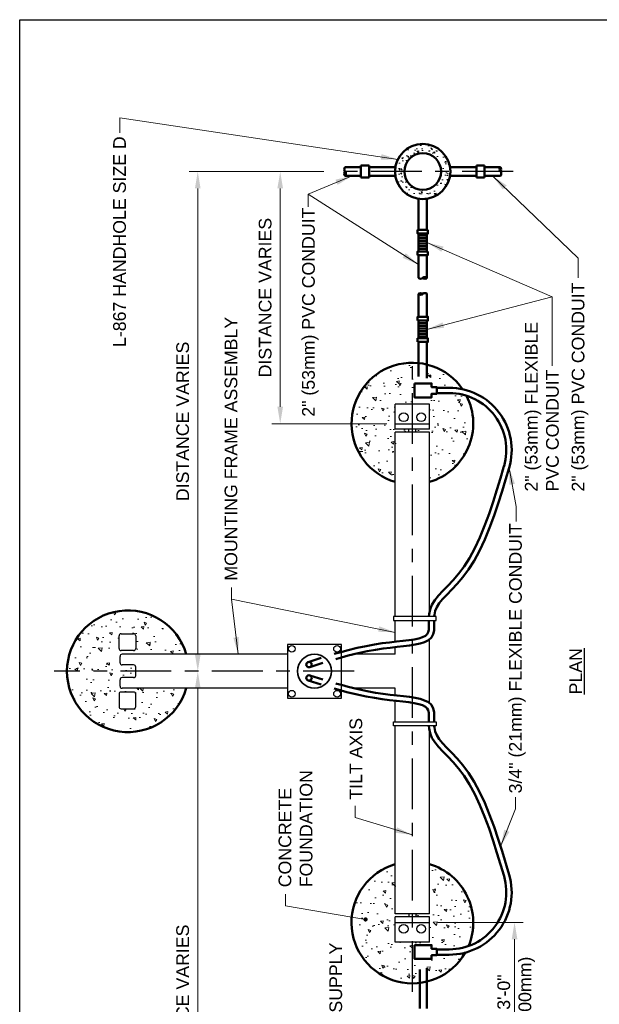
# Model space of a CAD drawing. Header units: inches. Extents: x 0 to 8.5, y 0 to 11.
# Tile 2 of 3: x 0 to 4.3, y 3.7 to 11. Entities that reach past the tile are written whole.
import ezdxf

# ---------------------------------------------------------------- set-up
doc = ezdxf.new("R2010")
doc.units = ezdxf.units.IN
doc.header["$LTSCALE"] = 0.5
doc.header["$MEASUREMENT"] = 0
doc.header["$PDSIZE"] = 2
for name, pattern in [('CENTER2', [1.125, 0.75, -0.125, 0.125, -0.125]), ('HIDDEN2', [0.1875, 0.125, -0.0625]), ('HIDDEN4', [0.0925, 0.0625, -0.03])]:
    doc.linetypes.add(name, pattern=pattern)
doc.layers.get('0').update_dxf_attribs({"linetype": 'CONTINUOUS', "lineweight": 35})
doc.layers.get('DEFPOINTS').update_dxf_attribs({"linetype": 'CONTINUOUS', "lineweight": 35})
for name, color, linetype, lineweight in [('E-AFLD-JBOX', 23, 'CONTINUOUS', 50), ('E-POWR-CNDT', 83, 'CONTINUOUS', 50), ('G-ANNO-PATT', 8, 'CONTINUOUS', 18), ('S-FNDN-BLRD', 42, 'CONTINUOUS', 35), ('S-FNDN-PIER', 72, 'CONTINUOUS', 50), ('S-FNDN-PL~~', 13, 'CONTINUOUS', 25), ('S-FSTN-ABLT', 30, 'CONTINUOUS', 25), ('S-FSTN-PL~~', 13, 'CONTINUOUS', 25)]:
    doc.layers.add(name, color=color, linetype=linetype, lineweight=lineweight)
for name, color, linetype in [('G-ANNO-DIMS', 7, 'CONTINUOUS'), ('G-ANNO-TEXT', 7, 'CONTINUOUS'), ('G-ANNO-TTLB', 7, 'CONTINUOUS')]:
    doc.layers.add(name, color=color, linetype=linetype)
doc.styles.add('01-E-BLDG-1_1', font='arial.ttf', dxfattribs={"height": 0.09375})
doc.dimstyles.new('01-E-BLDG-1_1', dxfattribs={"dimtxt": 0.09375, "dimasz": 0.125, "dimexe": 0.0625, "dimexo": 0.0625, "dimgap": 0.0625, "dimtad": 1, "dimdec": 4, "dimzin": 3, "dimdsep": 46, "dimlunit": 4, "dimtxsty": '01-E-BLDG-1_1', "dimcen": 0.0625, "dimclrd": 1, "dimclre": 1, "dimclrt": 256, "dimazin": 0, "dimtfac": 1, "dimtdec": 4, "dimtmove": 1, "dimatfit": 3, "dimfxl": 1, "dimfrac": 2, "dimtolj": 1, "dimtzin": 3, "dimlwd": 0, "dimlwe": 0, "dimarcsym": 0})
pattern_1 = [(140, (8.5, -8.5), (0.01961, 0.2241438), [0.0234375, -0.2578125]), (85, (8.5, -8.5), (-0.23506, -0.0433598), [0.01875, -0.20625]), (190.4514, (8.50163, -8.48132), (-0.21545, 0.180784), [0.0199188, -0.219107]), (136.1842, (8.4375, -8.5), (0.0517248, 0.333513), [0.035156, -0.386719]), (186.6356, (8.4418, -8.4722), (-0.304412, 0.292082), [0.029878, -0.3286605]), (81.1842, (8.4375, -8.5), (-0.304412, 0.292082), [0.028125, -0.309375]), (111, (8.45312, -8.46875), (0.1258184, 0.1865335), [0.0234375, -0.2578125]), (56, (8.45312, -8.46875), (-0.2266094, 0.076036), [0.01875, -0.20625]), (161.4514, (8.4636, -8.4532), (-0.100791, 0.2625695), [0.0199188, -0.219107]), (127.5, (8.5, -8.5), (-0.10402933, 0.00379995), [0, -0.20375, 0, -0.209375, 0, -0.20703125]), (97.5, (8.5, -8.5), (-0.12325366, 0.0822092), [0, -0.119375, 0, -0.1990625, 0, -0.07890625]), (57.5, (8.5, -8.56969), (0.0070484, 0.1668195), [0, -0.078125, 0, -0.24375, 0, -0.3234375]), (47.5, (8.5, -8.60094), (-0.0312828, 0.1822457), [0, -0.1015625, 0, -0.161875, 0, -0.2296875])]

# ---------------------------------------------------------------- blocks, each defined once
blk = doc.blocks.new('*D6')
at = {"layer": 'DEFPOINTS', "color": 0, "transparency": 16777216}
for p in [(3.0271, 4.3279), (3.6559, 4.3279), (3.3341, 3.2967)]:
    blk.add_point(p, dxfattribs=at)
at = {"layer": 'G-ANNO-DIMS', "color": 1, "lineweight": 0, "transparency": 16777216}
for p, q in [((3.0896, 4.3279), (3.7184, 4.3279)), ((3.6559, 3.4217), (3.6559, 4.2029)), ((3.3966, 3.2967), (3.7184, 3.2967))]:
    blk.add_line(p, q, dxfattribs=at)
at = {"layer": 'G-ANNO-DIMS', "color": 1, "transparency": 16777216}
for points in [[(3.635, 4.2029), (3.6767, 4.2029), (3.6559, 4.3279)], [(3.635, 3.4217), (3.6767, 3.4217), (3.6559, 3.2967)]]:
    blk.add_solid(points, dxfattribs=at)
at = {"layer": 'G-ANNO-DIMS', "transparency": 16777216, "insert": (3.6681, 3.8123), "char_height": 0.09375, "attachment_point": 5, "rotation": 90, "style": '01-E-BLDG-1_1'}
blk.add_mtext('\\A1;3\'-0"\\P(900mm)', dxfattribs=at)
blk = doc.blocks.new('*D7')
at = {"layer": 'DEFPOINTS', "color": 0, "transparency": 16777216}
for p in [(0.8569, 6.1838), (1.3155, 6.1838), (2.3137, 1.2602)]:
    blk.add_point(p, dxfattribs=at)
at = {"layer": 'G-ANNO-DIMS', "color": 1, "lineweight": 0, "transparency": 16777216}
for p, q in [((1.3155, 1.3852), (1.3155, 6.0588)), ((2.2512, 1.2602), (1.253, 1.2602))]:
    blk.add_line(p, q, dxfattribs=at)
at = {"layer": 'G-ANNO-DIMS', "color": 1, "transparency": 16777216}
for points in [[(1.2947, 6.0588), (1.3363, 6.0588), (1.3155, 6.1838)], [(1.2947, 1.3852), (1.3363, 1.3852), (1.3155, 1.2602)]]:
    blk.add_solid(points, dxfattribs=at)
at = {"layer": 'G-ANNO-DIMS', "transparency": 16777216, "insert": (1.2045, 3.722), "char_height": 0.09375, "attachment_point": 5, "rotation": 90, "style": '01-E-BLDG-1_1'}
blk.add_mtext('\\A1;DISTANCE VARIES', dxfattribs=at)
blk = doc.blocks.new('*D8')
at = {"layer": 'DEFPOINTS', "color": 0, "transparency": 16777216}
for p in [(1.3155, 9.8776), (2.3103, 9.8776), (1.3629, 6.1838)]:
    blk.add_point(p, dxfattribs=at)
at = {"layer": 'G-ANNO-DIMS', "color": 1, "lineweight": 0, "transparency": 16777216}
for p, q in [((2.2478, 9.8776), (1.253, 9.8776)), ((1.3155, 6.3088), (1.3155, 9.7526))]:
    blk.add_line(p, q, dxfattribs=at)
at = {"layer": 'G-ANNO-DIMS', "color": 1, "transparency": 16777216}
for points in [[(1.2947, 9.7526), (1.3363, 9.7526), (1.3155, 9.8776)], [(1.2947, 6.3088), (1.3363, 6.3088), (1.3155, 6.1838)]]:
    blk.add_solid(points, dxfattribs=at)
at = {"layer": 'G-ANNO-DIMS', "transparency": 16777216, "insert": (1.2045, 8.0307), "char_height": 0.09375, "attachment_point": 5, "rotation": 90, "style": '01-E-BLDG-1_1'}
blk.add_mtext('\\A1;DISTANCE VARIES', dxfattribs=at)
blk = doc.blocks.new('*D9')
at = {"layer": 'DEFPOINTS', "color": 0, "transparency": 16777216}
for p in [(2.3103, 9.8776), (1.9247, 8.0134), (2.7751, 8.0134)]:
    blk.add_point(p, dxfattribs=at)
at = {"layer": 'G-ANNO-DIMS', "color": 1, "lineweight": 0, "transparency": 16777216}
for p, q in [((2.2478, 9.8776), (1.8622, 9.8776)), ((1.9247, 9.7526), (1.9247, 8.1384)), ((2.7126, 8.0134), (1.8622, 8.0134))]:
    blk.add_line(p, q, dxfattribs=at)
at = {"layer": 'G-ANNO-DIMS', "color": 1, "transparency": 16777216}
for points in [[(1.9038, 9.7526), (1.9455, 9.7526), (1.9247, 9.8776)], [(1.9038, 8.1384), (1.9455, 8.1384), (1.9247, 8.0134)]]:
    blk.add_solid(points, dxfattribs=at)
at = {"layer": 'G-ANNO-DIMS', "transparency": 16777216, "insert": (1.8137, 8.9455), "char_height": 0.09375, "attachment_point": 5, "rotation": 90, "style": '01-E-BLDG-1_1'}
blk.add_mtext('\\A1;DISTANCE VARIES', dxfattribs=at)
blk = doc.blocks.new('G-DBRK')
at = {"color": 0, "linetype": 'ByBlock', "lineweight": -2}
blk.add_ellipse((0, -0.25), major_axis=(0, -0.25), ratio=0.4, dxfattribs=at)
blk.add_ellipse((0, -0.75), major_axis=(0, -0.25), ratio=0.4, start_param=0, end_param=3.141593, dxfattribs=at)

msp = doc.modelspace()

# ---------------------------------------------------------------- hatches: boundary and pattern name
at = {"layer": 'E-POWR-CNDT'}
h = msp.add_hatch(dxfattribs=at)
h.set_pattern_fill('LINE', color=256, scale=0.1575, style=0)
h.set_pattern_definition([(360, (2.601006, 14.602913), (4e-17, 0.0196875), [])])
h.paths.add_polyline_path([(3.00878, 9.41898), (3.00878, 9.28776), (2.94628, 9.28776), (2.94628, 9.41898)])
h = msp.add_hatch(dxfattribs=at)
h.set_pattern_fill('LINE', color=256, scale=0.1575, angle=180, style=0)
h.set_pattern_definition([(180, (3.35405, 3.461361), (-4e-17, -0.0196875), [])])
h.paths.add_polyline_path([(2.94628, 8.64529), (2.94628, 8.77652), (3.00878, 8.77652), (3.00878, 8.64529)])
at = {"layer": 'G-ANNO-PATT'}
h = msp.add_hatch(dxfattribs=at)
h.set_pattern_fill('AR-CONC', color=256, scale=0.015625, angle=90)
h.set_pattern_definition([(140, (8.5, -8.5), (0.009805, 0.1120719), [0.01171875, -0.12890625]), (85, (8.5, -8.5), (-0.11753, -0.0216799), [0.009375, -0.103125]), (190.45144, (8.50082, -8.49066), (-0.107725, 0.090392), [0.0099594, -0.10955345]), (136.1842, (8.46875, -8.5), (0.0258624, 0.1667565), [0.0175781, -0.1933594]), (186.6356, (8.4709, -8.4861), (-0.152206, 0.1460409), [0.0149391, -0.1643303]), (81.1842, (8.46875, -8.5), (-0.152206, 0.146041), [0.0140625, -0.1546875]), (111, (8.47656, -8.484375), (0.0629092, 0.09326673), [0.01171875, -0.12890625]), (56, (8.47656, -8.48438), (-0.1133047, 0.038018), [0.009375, -0.103125]), (161.45144, (8.4818, -8.4766), (-0.0503955, 0.13128475), [0.0099594, -0.10955345]), (127.5, (8.5, -8.5), (-0.052014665, 0.00189998), [0, -0.101875, 0, -0.1046875, 0, -0.10351562]), (97.5, (8.5, -8.5), (-0.06162683, 0.04110462), [0, -0.0596875, 0, -0.09953125, 0, -0.03945312]), (57.5, (8.5, -8.534844), (0.0035242, 0.08340976), [0, -0.0390625, 0, -0.121875, 0, -0.16171875]), (47.5, (8.5, -8.55047), (-0.0156414, 0.09112284), [0, -0.05078125, 0, -0.0809375, 0, -0.11484375])])
h.paths.add_polyline_path([(3.18174, 9.87763, 1), (2.77331, 9.87763, 1)])
h.paths.add_polyline_path([(3.11315, 9.87763, 1), (2.84191, 9.87763, 1)], flags=16)
h = msp.add_hatch(dxfattribs=at)
h.set_pattern_fill('AR-CONC', color=256, scale=0.03125, angle=90)
h.set_pattern_definition(pattern_1)
h.paths.add_polyline_path([(2.77512, 8.15898), (3.02712, 8.15898), (3.02712, 7.97212), (2.77512, 7.97212)])
h.paths.add_polyline_path([(2.87495, 7.9515), (2.87495, 7.97212), (2.92728, 7.97212), (2.92728, 7.9515)])
h.paths.add_polyline_path([(2.91725, 8.20845), (2.91725, 8.31095), (3.04284, 8.31095), (3.04284, 8.2838), (3.08166, 8.2838), (3.08166, 8.2356), (3.04284, 8.2356), (3.04284, 8.20845)])
edge = h.paths.add_edge_path()
edge.add_line((2.95521, 8.31095), (2.95521, 8.46117))
edge.add_arc((2.90112, 8.0148), 0.44964, 443.089599, 613.726544)
edge.add_line((2.77512, 7.58317), (2.77512, 7.9515))
edge.add_line((2.77512, 7.9515), (3.02712, 7.9515))
edge.add_line((3.02712, 7.9515), (3.02712, 7.58317))
edge.add_arc((2.90112, 8.0148), 0.44964, 286.273456, 387.1916)
edge.add_arc((3.17391, 7.8187), 0.42122, 432.430216, 450)
edge.add_line((3.17391, 8.23992), (3.08166, 8.23992))
edge.add_line((3.08166, 8.23992), (3.08166, 8.27948))
edge.add_line((3.08166, 8.27948), (3.17391, 8.27948))
edge.add_arc((3.17391, 7.8187), 0.46078, 77.699397, 90, ccw=False)
edge.add_arc((2.90112, 8.0148), 0.44964, 394.41022, 436.421998)
edge.add_line((3.00668, 8.45187), (3.00668, 8.31095))
edge.add_line((3.00668, 8.31095), (2.95521, 8.31095))
h = msp.add_hatch(dxfattribs=at)
h.set_pattern_fill('AR-CONC', color=256, scale=0.03125, angle=90)
h.set_pattern_definition([(140, (7.39794, -6.64265), (0.01961, 0.2241438), [0.0234375, -0.2578125]), (85, (7.39794, -6.64265), (-0.23506, -0.0433598), [0.01875, -0.20625]), (190.4514, (7.39957, -6.62397), (-0.21545, 0.180784), [0.0199188, -0.219107]), (136.1842, (7.33544, -6.64265), (0.051725, 0.333513), [0.035156, -0.386719]), (186.6356, (7.33975, -6.61486), (-0.304412, 0.292082), [0.029878, -0.3286605]), (81.1842, (7.33544, -6.64265), (-0.304412, 0.292082), [0.028125, -0.309375]), (111, (7.35106, -6.6114), (0.1258184, 0.1865335), [0.0234375, -0.2578125]), (56, (7.35106, -6.6114), (-0.2266094, 0.076036), [0.01875, -0.20625]), (161.4514, (7.36155, -6.59585), (-0.100791, 0.2625695), [0.0199188, -0.219107]), (127.5, (7.397936, -6.64265), (-0.10402933, 0.00379995), [0, -0.20375, 0, -0.209375, 0, -0.2070312]), (97.5, (7.39794, -6.64265), (-0.1232537, 0.0822092), [0, -0.119375, 0, -0.1990625, 0, -0.07890625]), (57.5, (7.39794, -6.71234), (0.0070484, 0.1668195), [0, -0.078125, 0, -0.24375, 0, -0.3234375]), (47.5, (7.39794, -6.74359), (-0.0312828, 0.1822457), [0, -0.1015625, 0, -0.161875, 0, -0.2296875])])
edge = h.paths.add_edge_path()
edge.add_arc((0.84156, 6.35286), 0.01575, 270, 360)
edge.add_line((0.85731, 6.35286), (0.85731, 6.44501))
edge.add_arc((0.84156, 6.44501), 0.01575, 360, 450)
edge.add_line((0.84156, 6.46076), (0.74941, 6.46076))
edge.add_arc((0.74941, 6.44501), 0.01575, 90, 180)
edge.add_line((0.73366, 6.44501), (0.73366, 6.35286))
edge.add_arc((0.74941, 6.35286), 0.01575, 180, 270)
edge.add_line((0.74941, 6.33711), (0.84156, 6.33711))
edge = h.paths.add_edge_path()
edge.add_arc((0.74941, 6.01478), 0.01575, 90, 180)
edge.add_line((0.73366, 6.01478), (0.73366, 5.92263))
edge.add_arc((0.74941, 5.92263), 0.01575, 180, 270)
edge.add_line((0.74941, 5.90688), (0.84156, 5.90688))
edge.add_arc((0.84156, 5.92263), 0.01575, 270, 360)
edge.add_line((0.85731, 5.92263), (0.85731, 6.01478))
edge.add_arc((0.84156, 6.01478), 0.01575, 360, 450)
edge.add_line((0.84156, 6.03053), (0.74941, 6.03053))
edge = h.paths.add_edge_path()
edge.add_line((0.75696, 6.30982), (1.23068, 6.30982))
edge.add_arc((0.79905, 6.18382), 0.44964, 376.273456, 703.726544)
edge.add_line((1.23068, 6.05782), (0.75696, 6.05782))
edge.add_arc((0.75696, 6.07357), 0.01575, 180, 270, ccw=False)
edge.add_line((0.74121, 6.07357), (0.74121, 6.12082))
edge.add_arc((0.75696, 6.12082), 0.01575, 90, 180, ccw=False)
edge.add_line((0.75696, 6.13657), (0.84114, 6.13657))
edge.add_arc((0.84114, 6.15232), 0.01575, 270, 360)
edge.add_line((0.85689, 6.15232), (0.85689, 6.21532))
edge.add_arc((0.84114, 6.21532), 0.01575, 360, 450)
edge.add_line((0.84114, 6.23107), (0.75696, 6.23107))
edge.add_arc((0.75696, 6.24682), 0.01575, 180, 270, ccw=False)
edge.add_line((0.74121, 6.24682), (0.74121, 6.29407))
edge.add_arc((0.75696, 6.29407), 0.01575, 90, 180, ccw=False)
h = msp.add_hatch(dxfattribs=at)
h.set_pattern_fill('AR-CONC', color=256, scale=0.03125, angle=90)
h.set_pattern_definition(pattern_1)
edge = h.paths.add_edge_path()
edge.add_line((2.95521, 3.88009), (2.95521, 4.05703))
edge.add_line((2.95521, 4.05703), (2.91725, 4.05703))
edge.add_line((2.91725, 4.05703), (2.91725, 4.15953))
edge.add_line((2.91725, 4.15953), (3.04284, 4.15953))
edge.add_line((3.04284, 4.15953), (3.04284, 4.13238))
edge.add_line((3.04284, 4.13238), (3.08166, 4.13238))
edge.add_line((3.08166, 4.13238), (3.08166, 4.12806))
edge.add_line((3.08166, 4.12806), (3.17391, 4.12806))
edge.add_arc((3.17391, 4.54928), 0.42122, 270, 289.687597)
edge.add_arc((2.90112, 4.32647), 0.44964, 337.263762, 433.726544)
edge.add_line((3.02712, 4.75809), (3.02712, 4.38977))
edge.add_line((3.02712, 4.38977), (2.92728, 4.38977))
edge.add_line((2.92728, 4.38977), (2.92728, 4.36914))
edge.add_line((2.92728, 4.36914), (3.02712, 4.36914))
edge.add_line((3.02712, 4.36914), (3.02712, 4.18228))
edge.add_line((3.02712, 4.18228), (2.77512, 4.18228))
edge.add_line((2.77512, 4.18228), (2.77512, 4.36914))
edge.add_line((2.77512, 4.36914), (2.87495, 4.36914))
edge.add_line((2.87495, 4.36914), (2.87495, 4.38977))
edge.add_line((2.87495, 4.38977), (2.77512, 4.38977))
edge.add_line((2.77512, 4.38977), (2.77512, 4.75809))
edge.add_arc((2.90112, 4.32647), 0.44964, 106.273456, 276.910401)
edge = h.paths.add_edge_path()
edge.add_line((3.00668, 4.05703), (3.00668, 3.88939))
edge.add_arc((2.90112, 4.32647), 0.44964, 283.578002, 330.321639)
edge.add_arc((3.17391, 4.54928), 0.46078, 270, 284.820283, ccw=False)
edge.add_line((3.17391, 4.0885), (3.08166, 4.0885))
edge.add_line((3.08166, 4.0885), (3.08166, 4.08418))
edge.add_line((3.08166, 4.08418), (3.04284, 4.08418))
edge.add_line((3.04284, 4.08418), (3.04284, 4.05703))
edge.add_line((3.04284, 4.05703), (3.00668, 4.05703))

# ---------------------------------------------------------------- linework, layer by layer
at = {"layer": 'E-AFLD-JBOX'}
for radius in [0.20421, 0.13562]:
    msp.add_circle((2.97753, 9.87763), radius, dxfattribs=at)
at = {"layer": 'E-POWR-CNDT'}
for p, q in [((2.5204, 9.90888), (2.404, 9.90888)), ((2.5204, 9.83354), (2.5204, 9.92171)), ((2.58083, 9.92171), (2.5204, 9.92171)), ((2.58083, 9.92171), (2.58083, 9.83354)), ((2.77331, 9.90888), (2.58083, 9.90888)), ((3.18174, 9.90888), (3.37423, 9.90888)), ((3.37423, 9.92171), (3.37423, 9.83354)), ((3.37423, 9.92171), (3.43465, 9.92171)), ((3.43465, 9.83354), (3.43465, 9.92171)), ((3.43465, 9.90888), (3.55105, 9.90888)), ((2.5204, 9.84638), (2.404, 9.84638)), ((2.58083, 9.83354), (2.5204, 9.83354)), ((2.77331, 9.84638), (2.58083, 9.84638)), ((3.18174, 9.84638), (3.37423, 9.84638)), ((3.37423, 9.83354), (3.43465, 9.83354)), ((3.43465, 9.84638), (3.55105, 9.84638)), ((2.94628, 9.67582), (2.94628, 9.4462)), ((3.00878, 9.67582), (3.00878, 9.4462)), ((2.94628, 9.26054), (2.94628, 9.09154)), ((3.00878, 9.26054), (3.00878, 9.09154)), ((2.94628, 8.97273), (2.94628, 8.80373)), ((3.00878, 8.97273), (3.00878, 8.80373)), ((2.94628, 8.61808), (2.94628, 8.46217)), ((3.00878, 8.61808), (3.00878, 8.45136)), ((3.08166, 8.27948), (3.17391, 8.27948)), ((3.08166, 8.23992), (3.17391, 8.23992)), ((3.08166, 4.12806), (3.17391, 4.12806)), ((3.08166, 4.0885), (3.17391, 4.0885)), ((2.95521, 3.68997), (2.95521, 3.88009)), ((3.00668, 3.68997), (3.00668, 3.88939))]:
    msp.add_line(p, q, dxfattribs=at)
at = {"layer": 'E-POWR-CNDT', "linetype": 'HIDDEN2'}
for p, q in [((2.94628, 8.46217), (2.94628, 8.31095)), ((3.00878, 8.45136), (3.00878, 8.31095))]:
    msp.add_line(p, q, dxfattribs=at)
at = {"layer": 'E-POWR-CNDT', "linetype": 'HIDDEN4'}
for p, q in [((2.95521, 3.88009), (2.95521, 4.05703)), ((3.00668, 3.88939), (3.00668, 4.05703))]:
    msp.add_line(p, q, dxfattribs=at)
at = {"layer": 'E-POWR-CNDT'}
for points in [[(3.01591, 9.4462), (3.01591, 9.41898), (2.93915, 9.41898), (2.93915, 9.4462)], [(3.00878, 9.41898), (3.00878, 9.28776), (2.94628, 9.28776), (2.94628, 9.41898)], [(3.01591, 9.28776), (3.01591, 9.26054), (2.93915, 9.26054), (2.93915, 9.28776)], [(2.93915, 8.77652), (2.93915, 8.80373), (3.01591, 8.80373), (3.01591, 8.77652)], [(2.94628, 8.64529), (2.94628, 8.77652), (3.00878, 8.77652), (3.00878, 8.64529)], [(2.93915, 8.61808), (2.93915, 8.64529), (3.01591, 8.64529), (3.01591, 8.61808)], [(2.91725, 8.31095), (3.04284, 8.31095), (3.04284, 8.2838), (3.08166, 8.2838), (3.08166, 8.2356), (3.04284, 8.2356), (3.04284, 8.20845), (2.91725, 8.20845)], [(2.91725, 4.15953), (3.04284, 4.15953), (3.04284, 4.13238), (3.08166, 4.13238), (3.08166, 4.08418), (3.04284, 4.08418), (3.04284, 4.05703), (2.91725, 4.05703)]]:
    msp.add_lwpolyline(points, close=True, dxfattribs=at)
for points in [[(3.02345, 6.58826), (3.02468, 6.60605), (3.03151, 6.64053), (3.04511, 6.67544), (3.06651, 6.70934), (3.09416, 6.74274), (3.12664, 6.77729), (3.16284, 6.81461), (3.20171, 6.85619), (3.24214, 6.90344), (3.28305, 6.95773), (3.32335, 7.02048), (3.36216, 7.09268), (3.39921, 7.17281), (3.43431, 7.25854), (3.46726, 7.34749), (3.49791, 7.43734), (3.52611, 7.52574), (3.55172, 7.6104), (3.5746, 7.68897), (3.57771, 7.69996)], [(3.0631, 6.58826), (3.06397, 6.60082), (3.06963, 6.62942), (3.08059, 6.65754), (3.0986, 6.68608), (3.12383, 6.71656), (3.15524, 6.74997), (3.19149, 6.78733), (3.23119, 6.82982), (3.27299, 6.87865), (3.31554, 6.9351), (3.35746, 7.0004), (3.39756, 7.075), (3.43549, 7.15701), (3.47117, 7.24417), (3.50453, 7.33424), (3.53547, 7.42494), (3.56388, 7.51401), (3.58967, 7.59924), (3.61598, 7.68871)], [(2.37455, 6.32608), (2.41678, 6.33756), (2.49231, 6.35594), (2.56028, 6.37041), (2.62204, 6.38166), (2.67895, 6.39037), (2.73231, 6.39725), (2.78312, 6.40298), (2.83089, 6.40821), (2.87496, 6.41356), (2.91452, 6.41963), (2.94869, 6.42695), (2.9765, 6.43589), (2.99696, 6.44641), (3.00994, 6.45818), (3.01747, 6.47231), (3.0215, 6.49111), (3.02275, 6.51481), (3.02245, 6.54254), (3.02243, 6.55813)], [(2.37643, 6.28559), (2.42665, 6.29926), (2.5011, 6.31737), (2.56794, 6.3316), (2.62858, 6.34264), (2.68447, 6.3512), (2.73705, 6.35798), (2.78746, 6.36367), (2.83542, 6.36891), (2.88035, 6.37436), (2.92167, 6.38071), (2.95891, 6.38869), (2.9917, 6.39922), (3.01967, 6.41362), (3.04161, 6.4335), (3.05498, 6.4586), (3.06084, 6.4859), (3.06231, 6.51399), (3.062, 6.5427), (3.06198, 6.55813)], [(2.37455, 6.0419), (2.41678, 6.03042), (2.49231, 6.01204), (2.56028, 5.99757), (2.62204, 5.98632), (2.67895, 5.97761), (2.73231, 5.97073), (2.78312, 5.965), (2.83089, 5.95977), (2.87496, 5.95442), (2.91452, 5.94835), (2.94869, 5.94103), (2.9765, 5.93209), (2.99696, 5.92157), (3.00994, 5.9098), (3.01747, 5.89567), (3.0215, 5.87687), (3.02275, 5.85317), (3.02245, 5.82544), (3.02243, 5.80985)], [(2.37643, 6.08239), (2.42665, 6.06872), (2.5011, 6.05061), (2.56794, 6.03638), (2.62858, 6.02534), (2.68447, 6.01678), (2.73705, 6.01), (2.78746, 6.00431), (2.83542, 5.99907), (2.88035, 5.99362), (2.92167, 5.98727), (2.95891, 5.97929), (2.9917, 5.96876), (3.01967, 5.95436), (3.04161, 5.93448), (3.05498, 5.90938), (3.06084, 5.88208), (3.06231, 5.85399), (3.062, 5.82529), (3.06198, 5.80985)], [(3.02345, 5.77972), (3.02468, 5.76193), (3.03151, 5.72745), (3.04511, 5.69254), (3.06651, 5.65864), (3.09416, 5.62524), (3.12664, 5.59069), (3.16284, 5.55337), (3.20171, 5.51179), (3.24214, 5.46454), (3.28305, 5.41025), (3.32335, 5.3475), (3.36216, 5.2753), (3.39921, 5.19517), (3.43431, 5.10944), (3.46726, 5.02049), (3.49791, 4.93064), (3.52611, 4.84224), (3.57803, 4.66811)], [(3.0631, 5.77972), (3.06397, 5.76716), (3.06963, 5.73856), (3.08059, 5.71044), (3.0986, 5.6819), (3.12383, 5.65142), (3.15524, 5.61801), (3.19149, 5.58065), (3.23119, 5.53816), (3.27299, 5.48933), (3.31554, 5.43288), (3.35746, 5.36758), (3.39756, 5.29298), (3.43549, 5.21097), (3.47117, 5.12381), (3.50453, 5.03374), (3.53547, 4.94304), (3.56388, 4.85397), (3.61598, 4.67927)]]:
    msp.add_lwpolyline(points, dxfattribs=at)
at = {"layer": 'E-POWR-CNDT', "linetype": 'HIDDEN4', "flags": 128}
for points in [[(2.13127, 6.25213), (2.23756, 6.28632), (2.33232, 6.31459), (2.37455, 6.32608)], [(2.14339, 6.21447), (2.24927, 6.24854), (2.34317, 6.27654), (2.37643, 6.28559)], [(2.13127, 6.11585), (2.23756, 6.08166), (2.33232, 6.05339), (2.37455, 6.0419)], [(2.14339, 6.15351), (2.24927, 6.11944), (2.34317, 6.09144), (2.37643, 6.08239)]]:
    msp.add_lwpolyline(points, dxfattribs=at)
at = {"layer": 'E-POWR-CNDT'}
for centre in [(2.13733, 6.2333), (2.13733, 6.13468)]:
    msp.add_circle(centre, 0.01978, dxfattribs=at)
for centre, radius, start, end in [((3.17391, 7.8187), 0.46078, 343.614696, 90), ((3.17391, 7.8187), 0.42122, 343.614696, 90), ((3.17391, 4.54928), 0.46078, 270, 16.385304), ((3.17391, 4.54928), 0.42122, 270, 16.385304)]:
    msp.add_arc(centre, radius, start, end, dxfattribs=at)
at = {"layer": 'G-ANNO-DIMS', "linetype": 'CENTER2'}
for p, q in [((3.6448, 9.87763), (2.31025, 9.87763)), ((2.90112, 3.81432), (2.90112, 8.52694)), ((2.47018, 6.18382), (0.25566, 6.18382))]:
    msp.add_line(p, q, dxfattribs=at)
at = {"layer": 'G-ANNO-TTLB'}
msp.add_lwpolyline([(0, 11), (8.5, 11), (8.5, 0), (0, 0)], close=True, dxfattribs=at)
at = {"layer": 'S-FNDN-BLRD'}
msp.add_circle((2.17777, 6.18399), 0.12517, dxfattribs=at)
at = {"layer": 'S-FNDN-PIER'}
for centre, start, end in [((2.90112, 8.0148), 34.41022, 253.726544), ((2.90112, 8.0148), 286.273456, 27.1916), ((0.79905, 6.18382), 16.273456, 343.726544), ((2.90112, 4.32647), 106.273456, 330.321639), ((2.90112, 4.32647), 337.263762, 73.726544)]:
    msp.add_arc(centre, 0.44964, start, end, dxfattribs=at)
at = {"layer": 'S-FNDN-PL~~'}
for p, q in [((2.77512, 6.58826), (2.77512, 7.9515)), ((3.02712, 7.9515), (2.77512, 7.9515)), ((2.87495, 7.9515), (2.87495, 7.97212)), ((2.92728, 7.9515), (2.92728, 7.97212)), ((3.02712, 6.61835), (3.02712, 7.9515)), ((2.77512, 6.40208), (2.77512, 6.55813)), ((0.73366, 6.35286), (0.73366, 6.44501)), ((0.74941, 6.46076), (0.84156, 6.46076)), ((0.85731, 6.44501), (0.85731, 6.35286)), ((3.02712, 5.94762), (3.02712, 6.42036)), ((0.84156, 6.33711), (0.74941, 6.33711)), ((2.77512, 6.30982), (2.77512, 6.36228)), ((0.74121, 6.24682), (0.74121, 6.29407)), ((1.97911, 6.30982), (0.75696, 6.30982)), ((2.77512, 6.30982), (2.47005, 6.30982)), ((0.84114, 6.23107), (0.75696, 6.23107)), ((0.85689, 6.15232), (0.85689, 6.21532)), ((0.74121, 6.07357), (0.74121, 6.12082)), ((0.84114, 6.13657), (0.75696, 6.13657)), ((1.97911, 6.05782), (0.75696, 6.05782)), ((2.77512, 6.05782), (2.47148, 6.05782)), ((2.77512, 6.0057), (2.77512, 6.05782)), ((0.73366, 6.01478), (0.73366, 5.92263)), ((0.84156, 6.03053), (0.74941, 6.03053)), ((0.85731, 5.92263), (0.85731, 6.01478)), ((0.74941, 5.90688), (0.84156, 5.90688)), ((2.77512, 5.80985), (2.77512, 5.9659)), ((2.77512, 4.38977), (2.77512, 5.77972)), ((3.02712, 4.38977), (3.02712, 5.74963)), ((3.02712, 4.38977), (2.77512, 4.38977)), ((2.87495, 4.38977), (2.87495, 4.36914)), ((2.92728, 4.38977), (2.92728, 4.36914))]:
    msp.add_line(p, q, dxfattribs=at)
for points in [[(3.07768, 6.58826), (2.76073, 6.58826), (2.76073, 6.55813), (3.07768, 6.55813)], [(3.07768, 5.77972), (2.76073, 5.77972), (2.76073, 5.80985), (3.07768, 5.80985)]]:
    msp.add_lwpolyline(points, close=True, dxfattribs=at)
for centre, start, end in [((0.74941, 6.44501), 90, 180), ((0.84156, 6.44501), 360, 90), ((0.74941, 6.35286), 180, 270), ((0.84156, 6.35286), 270, 0), ((0.75696, 6.29407), 90, 180), ((0.75696, 6.24682), 180, 270), ((0.84114, 6.21532), 0, 90), ((0.75696, 6.12082), 90, 180), ((0.84114, 6.15232), 270, 0), ((0.75696, 6.07357), 180, 270), ((0.74941, 6.01478), 90, 180), ((0.84156, 6.01478), 0, 90), ((0.74941, 5.92263), 180, 270), ((0.84156, 5.92263), 270, 0)]:
    msp.add_arc(centre, 0.01575, start, end, dxfattribs=at)
at = {"layer": 'S-FSTN-ABLT'}
for centre, radius in [((2.83682, 8.06135), 0.03229), ((2.96542, 8.06135), 0.03229), ((2.01081, 6.34998), 0.02472), ((2.34473, 6.34998), 0.02472), ((2.01081, 6.01777), 0.02472), ((2.34473, 6.01777), 0.02472), ((2.83682, 4.27992), 0.03229), ((2.96542, 4.27992), 0.03229)]:
    msp.add_circle(centre, radius, dxfattribs=at)
at = {"layer": 'S-FSTN-PL~~'}
for p, q in [((2.77512, 7.97212), (2.77512, 8.15898)), ((3.02712, 8.15898), (2.77512, 8.15898)), ((3.02712, 7.97212), (3.02712, 8.15898)), ((2.77512, 8.01337), (3.02712, 8.01337)), ((3.02712, 7.97212), (2.77512, 7.97212)), ((3.02712, 4.36914), (2.77512, 4.36914)), ((2.77512, 4.18228), (2.77512, 4.36914)), ((3.02712, 4.18228), (3.02712, 4.36914)), ((2.77512, 4.32789), (3.02712, 4.32789)), ((3.02712, 4.18228), (2.77512, 4.18228))]:
    msp.add_line(p, q, dxfattribs=at)
msp.add_lwpolyline([(2.37643, 5.98545), (2.37643, 6.38276), (1.97911, 6.38276), (1.97911, 5.98545)], close=True, dxfattribs=at)

# ---------------------------------------------------------------- block references
at = {"layer": 'E-POWR-CNDT', "xscale": 0.0625, "yscale": 0.0625, "zscale": 0.0625}
for p, rotation in [((2.404, 9.84638), 179.9999999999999), ((3.00878, 9.09154), 269.9999999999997), ((2.94628, 8.97273), 90)]:
    msp.add_blockref('G-DBRK', p, dxfattribs=dict(at, rotation=rotation))
msp.add_blockref('G-DBRK', (3.55105, 9.90888), dxfattribs=at)

# ---------------------------------------------------------------- texts
at = {"layer": 'G-ANNO-TEXT', "char_height": 0.09375, "rotation": 90, "style": '01-E-BLDG-1_1'}
for s, insert, width, attachment_point in [('\\A1;L-867 HANDHOLE SIZE D', (0.6905, 8.58064), 1.5878798, 1), ('\\A1;2" (53mm) PVC CONDUIT', (2.08613, 8.06559), 1.5417098, 1), ('\\A1;2" (53mm) PVC CONDUIT', (4.07817, 7.51232), 1.5654745, 1), ('\\A1;2" (53mm) FLEXIBLE PVC CONDUIT', (3.73239, 7.51232), 1.2697001, 1), ('\\A1;MOUNTING FRAME ASSEMBLY', (1.51381, 6.85365), 2.0018244, 1), ('\\A1;3/4" (21mm) FLEXIBLE CONDUIT', (3.61561, 5.2813), 2.0421062, 1), ('\\A1;{\\LPLAN}', (4.1074, 6.18395), 0.7394873, 5), ('\\A1;TILT AXIS', (2.43652, 5.23467), 1.5914445, 1), ('\\A1;CONCRETE FOUNDATION', (1.9126, 4.58726), 0.9487559, 1), ('\\A1;FLASHER POWER SUPPLY', (2.28804, 2.48939), 1.6960978, 1)]:
    msp.add_mtext(s, dxfattribs=dict(at, insert=insert, width=width, attachment_point=attachment_point))

# ---------------------------------------------------------------- dimensions: what is measured, and where the dimension line sits
at = {"layer": 'G-ANNO-DIMS'}
for base, p1, p2, override, picture, middle in [((1.31551, 9.87763), (1.36292, 6.18382), (2.31025, 9.87763), {"dimse1": 1}, '*D8', (1.20454, 8.03072)), ((1.31551, 6.18382), (2.31367, 1.26017), (0.85689, 6.18382), {"dimse2": 1}, '*D7', (1.20454, 3.72199))]:
    dim = msp.add_linear_dim(base=base, p1=p1, p2=p2, angle=90, text='DISTANCE VARIES', dimstyle='01-E-BLDG-1_1', override=override, dxfattribs=at)
    dim.commit()
    dim.dimension.update_dxf_attribs({"geometry": picture, "text_midpoint": middle})
dim = msp.add_linear_dim(base=(1.92468, 8.01337), p1=(2.31025, 9.87763), p2=(2.77512, 8.01337), angle=90, text='DISTANCE VARIES', dimstyle='01-E-BLDG-1_1', dxfattribs=at)
dim.commit()
dim.dimension.update_dxf_attribs({"geometry": '*D9', "text_midpoint": (1.81371, 8.9455)})
dim = msp.add_linear_dim(base=(3.65587, 4.32789), p1=(3.33412, 3.29675), p2=(3.02712, 4.32789), angle=90, text='3\'-0"\\P(900mm)', dimstyle='01-E-BLDG-1_1', dxfattribs=at)
dim.commit()
dim.dimension.update_dxf_attribs({"geometry": '*D6', "text_midpoint": (3.87033, 3.81232), "dimtype": 160})

# ---------------------------------------------------------------- leaders
at = {"layer": 'G-ANNO-TEXT'}
for points in [[(2.79422, 9.96763), (0.7395, 10.27417), (0.7395, 10.16408)], [(2.45636, 9.84638), (2.12994, 9.71057), (2.12994, 9.61753)], [(3.49285, 9.84638), (4.12676, 9.23819), (4.12676, 9.09075)], [(2.94628, 9.18971), (2.12994, 9.71057), (2.12994, 9.61753)], [(3.00878, 9.35337), (3.93364, 8.95151), (3.93364, 8.44116)], [(3.00878, 8.71091), (3.93364, 8.95151), (3.93364, 8.44116)], [(3.61598, 7.68871), (3.66823, 7.40108), (3.66823, 7.29099)], [(1.61356, 6.30982), (1.56501, 6.71613), (1.56501, 6.80365)], [(2.77512, 6.47134), (1.56501, 6.71613), (1.56501, 6.80365)], [(3.55279, 4.88876), (3.66338, 5.16575), (3.66338, 5.25326)], [(2.90112, 4.97374), (2.47958, 5.1017), (2.47958, 5.18922)]]:
    msp.add_leader(points, dimstyle='01-E-BLDG-1_1', dxfattribs=at)
msp.add_leader([(2.55503, 4.34927), (1.9638, 4.44974), (1.9638, 4.53726)], dimstyle='01-E-BLDG-1_1', override={"dimldrblk": 'DotSmall'}, dxfattribs=at)

doc.saveas('drawing.dxf')
